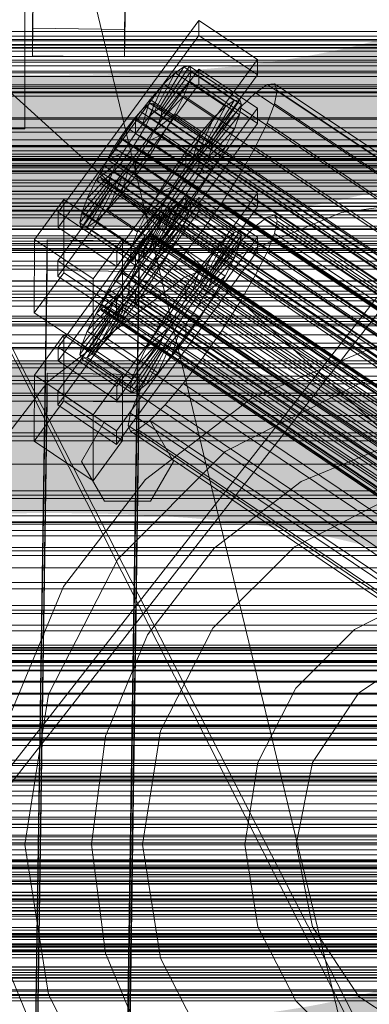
# Model space of a CAD drawing. Header units: millimetres. Extents: x -1970 to 61924, y -58230 to 6847.
# Tile 113 of 256: x -381 to -313, y -34281 to -34089. Entities that reach past the tile are written whole.
import ezdxf

# ---------------------------------------------------------------- set-up
doc = ezdxf.new("R2010")
doc.units = ezdxf.units.MM
for name, color, linetype, lineweight in [('COTAS_O', 1, 'Continuous', 0), ('COTAS_P', 1, 'Continuous', 0), ('frontal_briquetadora', 7, 'Continuous', 0), ('frontal_C01', 7, 'Continuous', 0), ('frontal_C02', 7, 'Continuous', 0), ('frontal_C03', 7, 'Continuous', 0), ('frontal_mezcladora', 7, 'Continuous', 0), ('frontal_secador', 7, 'Continuous', 0)]:
    doc.layers.add(name, color=color, linetype=linetype, lineweight=lineweight)
doc.dimstyles.new('R19_100', dxfattribs={"dimtxt": 250, "dimasz": 150, "dimexe": 150, "dimexo": 80, "dimgap": 100, "dimtad": 1, "dimtih": 1, "dimtoh": 1, "dimdsep": 46, "dimcen": 0.09, "dimadec": 0, "dimazin": 0, "dimtfac": 1, "dimtdec": 4, "dimtofl": 0, "dimtmove": 0, "dimatfit": 3, "dimfxl": 1, "dimtolj": 1, "dimtzin": 0, "dimarcsym": 0})

# ---------------------------------------------------------------- blocks, each defined once
blk = doc.blocks.new('DIM_R26_43')
at = {"layer": 'COTAS_P'}
for p, q in [((-1750, -34600), (-1600, -34555)), ((2600, -34600), (2450, -34555)), ((-1750, -35500), (-1750, -34600)), ((-1750, -34600), (2600, -34600)), ((-1750, -34600), (-1600, -34645)), ((2600, -34600), (2450, -34645)), ((2600, -35500), (2600, -34600))]:
    blk.add_line(p, q, dxfattribs=at)
blk.add_text('4350 P', height=250, dxfattribs=at).set_placement((425, -34500))
blk = doc.blocks.new('DIM_R26_46')
at = {"layer": 'COTAS_O'}
for p, q in [((-1725, -33700), (-1575, -33655)), ((1725, -33700), (1575, -33655)), ((-1725, -34400), (-1725, -33700)), ((-1725, -33700), (1725, -33700)), ((-1725, -33700), (-1575, -33745)), ((1725, -33700), (1575, -33745)), ((1725, -34400), (1725, -33700))]:
    blk.add_line(p, q, dxfattribs=at)
blk.add_text('3450 O', height=250, dxfattribs=at).set_placement((0, -33600))
blk = doc.blocks.new('DIM_R26_47')
at = {"layer": 'COTAS_P'}
for p, q in [((-850, -33400), (-150, -33400)), ((-150, -33400), (-195, -33550)), ((-150, -36000), (-150, -33400)), ((-150, -33400), (-105, -33550)), ((-150, -36000), (-195, -35850)), ((-150, -36000), (-105, -35850)), ((-850, -36000), (-150, -36000))]:
    blk.add_line(p, q, dxfattribs=at)
blk.add_text('2600 P', height=250, rotation=90, dxfattribs=at).set_placement((-250, -34700))
blk = doc.blocks.new('DIM_R26_48')
at = {"layer": 'COTAS_O'}
for p, q in [((-650, -33700), (50, -33700)), ((50, -33700), (5, -33850)), ((50, -34900), (50, -33700)), ((50, -33700), (95, -33850)), ((50, -34900), (5, -34750)), ((50, -34900), (95, -34750)), ((-650, -34900), (50, -34900))]:
    blk.add_line(p, q, dxfattribs=at)
blk.add_text('1200 O', height=250, rotation=90, dxfattribs=at).set_placement((-50, -34300))
blk = doc.blocks.new('DIM_R26_49')
at = {"layer": 'COTAS_O'}
for p, q in [((-650, -34200), (-500, -34155)), ((650, -34200), (500, -34155)), ((-650, -34900), (-650, -34200)), ((-650, -34200), (650, -34200)), ((-650, -34200), (-500, -34245)), ((650, -34200), (500, -34245)), ((650, -34900), (650, -34200))]:
    blk.add_line(p, q, dxfattribs=at)
blk.add_text('1300 O', height=250, dxfattribs=at).set_placement((0, -34100))

msp = doc.modelspace()

# ---------------------------------------------------------------- linework, layer by layer
at = {"layer": 'frontal_briquetadora'}
for p, q in [((-430, -33820), (-223.45, -34680)), ((-430, -34060), (-210, -34260)), ((-430, -34060), (-210, -34490)), ((-430, -34060), (-210, -34496)), ((-430, -34143), (-188, -34143)), ((-430, -34181.662), (-188, -34181.662)), ((-430, -34260), (-210, -34260)), ((-160, -34270.044), (-396, -34270.044)), ((-430, -34275), (-188, -34275)), ((-160, -34275), (-396, -34275)), ((-160, -34279.956), (-396, -34279.956))]:
    msp.add_line(p, q, dxfattribs=at)
at = {"layer": 'frontal_C01'}
for p, q in [((-378.512, -34090.309), (-375.644, -33895.198)), ((-357.646, -33895.444), (-360.514, -34090.554)), ((-378.512, -34095.702), (-375.644, -33900.591)), ((-360.514, -34095.947), (-357.646, -33900.836)), ((-360.514, -34090.554), (-378.512, -34090.309)), ((-378.512, -34090.309), (-378.512, -34095.702)), ((-360.514, -34095.947), (-360.514, -34090.554)), ((-378.512, -34095.702), (-360.514, -34095.947)), ((425, -34096.935), (-425, -34096.935)), ((425, -34099.076), (-425, -34099.076)), ((-425, -34110.632), (425, -34110.632)), ((-373.501, -34152.678), (-345.969, -34114.823)), ((-345.981, -34117.519), (-345.969, -34114.823)), ((-345.969, -34114.823), (-334.501, -34122.56)), ((-345.981, -34117.519), (-373.513, -34155.374)), ((-334.513, -34125.256), (-345.981, -34117.519)), ((-373.539, -34161.305), (-346.008, -34123.451)), ((-334.501, -34122.56), (-362.033, -34160.414)), ((-353.378, -34131.692), (-347.835, -34123.377)), ((-347.835, -34123.377), (-348.918, -34123.638)), ((-347.835, -34123.377), (-338.005, -34130.008)), ((-347.47, -34124.192), (-347.835, -34123.377)), ((-346.02, -34126.147), (-346.008, -34123.451)), ((-346.008, -34123.451), (-334.539, -34131.187)), ((-334.501, -34122.56), (-334.513, -34125.256)), ((-362.045, -34163.11), (-334.513, -34125.256)), ((-354.71, -34132.442), (-350.645, -34124.959)), ((-353.892, -34131.816), (-348.918, -34123.638)), ((-353.205, -34132.079), (-347.47, -34124.192)), ((-350.645, -34124.959), (-352.899, -34127.248)), ((-348.918, -34123.638), (-350.645, -34124.959)), ((-350.645, -34124.959), (-340.816, -34131.59)), ((-348.918, -34123.638), (-339.088, -34130.27)), ((-347.847, -34126.029), (-347.47, -34124.192)), ((-347.47, -34124.192), (-337.64, -34130.823)), ((-346.02, -34126.147), (-373.551, -34164.001)), ((-355.777, -34133.526), (-352.899, -34127.248)), ((-352.899, -34127.248), (-355.525, -34130.35)), ((-353.384, -34132.948), (-347.847, -34126.029)), ((-352.899, -34127.248), (-343.069, -34133.879)), ((-348.941, -34128.761), (-347.847, -34126.029)), ((-347.847, -34126.029), (-338.017, -34132.66)), ((-334.551, -34133.883), (-346.02, -34126.147)), ((-332.629, -34127.246), (-334.938, -34129.011)), ((-331.181, -34126.897), (-332.629, -34127.246)), ((-332.629, -34127.246), (-148.32, -34251.581)), ((-330.692, -34127.987), (-331.181, -34126.897)), ((-331.181, -34126.897), (-146.872, -34251.231)), ((-353.902, -34134.243), (-348.941, -34128.761)), ((-350.678, -34132.203), (-348.941, -34128.761)), ((-348.941, -34128.761), (-339.111, -34135.392)), ((-334.938, -34129.011), (-337.95, -34132.071)), ((-334.938, -34129.011), (-150.629, -34253.346)), ((-331.197, -34130.442), (-330.692, -34127.987)), ((-330.692, -34127.987), (-146.383, -34252.321)), ((-334.539, -34131.187), (-362.071, -34169.042)), ((-355.525, -34130.35), (-358.345, -34134.054)), ((-357.021, -34134.995), (-355.525, -34130.35)), ((-355.53, -34130.711), (-356.348, -34131.336)), ((-355.017, -34130.587), (-355.53, -34130.711)), ((-355.53, -34130.711), (-141.731, -34274.939)), ((-355.525, -34130.35), (-345.695, -34136.981)), ((-355.022, -34131.843), (-354.844, -34130.973)), ((-354.844, -34130.973), (-355.017, -34130.587)), ((-355.017, -34130.587), (-141.218, -34274.815)), ((-354.844, -34130.973), (-141.045, -34275.202)), ((-339.088, -34130.27), (-344.062, -34138.447)), ((-338.005, -34130.008), (-343.549, -34138.324)), ((-337.64, -34130.823), (-343.376, -34138.71)), ((-340.816, -34131.59), (-339.088, -34130.27)), ((-339.088, -34130.27), (-338.005, -34130.008)), ((-337.64, -34130.823), (-338.017, -34132.66)), ((-338.005, -34130.008), (-337.64, -34130.823)), ((-334.539, -34131.187), (-334.551, -34133.883)), ((-332.659, -34134.094), (-331.197, -34130.442)), ((-331.197, -34130.442), (-146.887, -34254.776)), ((-357.415, -34132.421), (-358.659, -34133.89)), ((-356.348, -34131.336), (-357.415, -34132.421)), ((-357.415, -34132.421), (-143.617, -34276.649)), ((-356.363, -34134.768), (-355.541, -34133.138)), ((-356.348, -34131.336), (-142.549, -34275.565)), ((-355.777, -34133.526), (-354.71, -34132.442)), ((-355.541, -34133.138), (-355.022, -34131.843)), ((-355.541, -34133.138), (-141.742, -34277.366)), ((-355.022, -34131.843), (-141.224, -34276.072)), ((-354.725, -34135.873), (-350.678, -34132.203)), ((-354.71, -34132.442), (-353.892, -34131.816)), ((-344.88, -34139.073), (-354.71, -34132.442)), ((-353.384, -34132.948), (-353.902, -34134.243)), ((-353.892, -34131.816), (-353.378, -34131.692)), ((-344.062, -34138.447), (-353.892, -34131.816)), ((-353.205, -34132.079), (-353.384, -34132.948)), ((-343.554, -34139.58), (-353.384, -34132.948)), ((-343.549, -34138.324), (-353.378, -34131.692)), ((-353.378, -34131.692), (-353.205, -34132.079)), ((-343.376, -34138.71), (-353.205, -34132.079)), ((-352.938, -34136.121), (-350.678, -34132.203)), ((-350.678, -34132.203), (-340.848, -34138.834)), ((-340.816, -34131.59), (-344.88, -34139.073)), ((-338.017, -34132.66), (-343.554, -34139.58)), ((-343.069, -34133.879), (-340.816, -34131.59)), ((-337.95, -34132.071), (-341.461, -34136.219)), ((-338.017, -34132.66), (-339.111, -34135.392)), ((-337.95, -34132.071), (-153.641, -34256.406)), ((-362.083, -34171.738), (-334.551, -34133.883)), ((-358.345, -34134.054), (-361.166, -34138.106)), ((-358.659, -34133.89), (-359.995, -34135.645)), ((-358.659, -34133.89), (-144.861, -34278.119)), ((-358.345, -34134.054), (-358.357, -34136.75)), ((-358.357, -34136.75), (-357.021, -34134.995)), ((-348.515, -34140.685), (-358.345, -34134.054)), ((-357.434, -34136.624), (-356.363, -34134.768)), ((-357.021, -34134.995), (-355.777, -34133.526)), ((-347.191, -34141.627), (-357.021, -34134.995)), ((-356.363, -34134.768), (-142.565, -34278.996)), ((-345.947, -34140.157), (-355.777, -34133.526)), ((-353.902, -34134.243), (-354.725, -34135.873)), ((-344.073, -34140.874), (-353.902, -34134.243)), ((-343.069, -34133.879), (-345.947, -34140.157)), ((-345.695, -34136.981), (-343.069, -34133.879)), ((-334.981, -34138.696), (-332.659, -34134.094)), ((-332.659, -34134.094), (-148.35, -34258.429)), ((-359.995, -34135.645), (-361.332, -34137.564)), ((-146.196, -34279.873), (-359.995, -34135.645)), ((-359.693, -34138.669), (-358.357, -34136.75)), ((-358.68, -34138.578), (-357.434, -34136.624)), ((-358.357, -34136.75), (-348.527, -34143.381)), ((-357.434, -34136.624), (-143.635, -34280.852)), ((-354.725, -34135.873), (-355.796, -34137.729)), ((-355.796, -34137.729), (-352.938, -34136.121)), ((-355.569, -34140.246), (-352.938, -34136.121)), ((-344.895, -34142.504), (-354.725, -34135.873)), ((-352.938, -34136.121), (-343.108, -34142.752)), ((-348.515, -34140.685), (-345.695, -34136.981)), ((-345.695, -34136.981), (-347.191, -34141.627)), ((-341.461, -34136.219), (-345.231, -34141.17)), ((-339.111, -34135.392), (-344.073, -34140.874)), ((-341.461, -34136.219), (-157.152, -34260.553)), ((-339.111, -34135.392), (-340.848, -34138.834)), ((-361.166, -34138.106), (-363.797, -34142.232)), ((-361.332, -34137.564), (-362.578, -34139.518)), ((-361.332, -34137.564), (-147.533, -34281.793)), ((-359.693, -34138.669), (-361.166, -34138.106)), ((-361.166, -34138.106), (-351.336, -34144.737)), ((-360.939, -34140.624), (-359.693, -34138.669)), ((-360.017, -34140.498), (-358.68, -34138.578)), ((-349.863, -34145.301), (-359.693, -34138.669)), ((-358.68, -34138.578), (-144.881, -34282.806)), ((-355.796, -34137.729), (-357.042, -34139.683)), ((-345.966, -34144.36), (-355.796, -34137.729)), ((-340.848, -34138.834), (-344.895, -34142.504)), ((-344.062, -34138.447), (-344.88, -34139.073)), ((-343.549, -34138.324), (-344.062, -34138.447)), ((-343.554, -34139.58), (-343.376, -34138.71)), ((-343.376, -34138.71), (-343.549, -34138.324)), ((-340.848, -34138.834), (-343.108, -34142.752)), ((-338.003, -34143.933), (-334.981, -34138.696)), ((-334.981, -34138.696), (-150.672, -34263.031)), ((-360.939, -34140.624), (-363.797, -34142.232)), ((-362.578, -34139.518), (-363.648, -34141.374)), ((-362.578, -34139.518), (-148.779, -34283.747)), ((-362.01, -34142.479), (-360.939, -34140.624)), ((-361.352, -34142.252), (-360.017, -34140.498)), ((-351.109, -34147.255), (-360.939, -34140.624)), ((-360.017, -34140.498), (-146.218, -34284.726)), ((-358.39, -34144.299), (-355.569, -34140.246)), ((-357.042, -34139.683), (-358.378, -34141.603)), ((-357.042, -34139.683), (-355.569, -34140.246)), ((-347.212, -34146.314), (-357.042, -34139.683)), ((-355.569, -34140.246), (-345.739, -34146.877)), ((-351.336, -34144.737), (-348.515, -34140.685)), ((-348.527, -34143.381), (-348.515, -34140.685)), ((-345.947, -34140.157), (-347.191, -34141.627)), ((-344.88, -34139.073), (-345.947, -34140.157)), ((-344.895, -34142.504), (-344.073, -34140.874)), ((-344.073, -34140.874), (-343.554, -34139.58)), ((-363.797, -34142.232), (-366.057, -34146.149)), ((-362.01, -34142.479), (-366.057, -34146.149)), ((-363.648, -34141.374), (-364.471, -34143.005)), ((-363.797, -34142.232), (-353.967, -34148.863)), ((-363.648, -34141.374), (-149.85, -34285.602)), ((-362.833, -34144.11), (-362.01, -34142.479)), ((-362.596, -34143.721), (-361.352, -34142.252)), ((-352.18, -34149.11), (-362.01, -34142.479)), ((-361.352, -34142.252), (-147.554, -34286.48)), ((-358.378, -34141.603), (-359.714, -34143.357)), ((-358.378, -34141.603), (-358.39, -34144.299)), ((-348.548, -34148.234), (-358.378, -34141.603)), ((-345.231, -34141.17), (-349.002, -34146.587)), ((-347.191, -34141.627), (-348.527, -34143.381)), ((-345.966, -34144.36), (-344.895, -34142.504)), ((-343.108, -34142.752), (-345.966, -34144.36)), ((-343.108, -34142.752), (-345.739, -34146.877)), ((-160.922, -34265.504), (-345.231, -34141.17)), ((-362.833, -34144.11), (-367.794, -34149.591)), ((-364.989, -34144.299), (-365.168, -34145.169)), ((-364.471, -34143.005), (-364.989, -34144.299)), ((-364.989, -34144.299), (-151.191, -34288.527)), ((-364.471, -34143.005), (-150.672, -34287.233)), ((-363.664, -34144.806), (-362.596, -34143.721)), ((-363.351, -34145.404), (-362.833, -34144.11)), ((-353.003, -34150.741), (-362.833, -34144.11)), ((-362.596, -34143.721), (-148.798, -34287.95)), ((-359.714, -34143.357), (-361.21, -34148.003)), ((-361.21, -34148.003), (-358.39, -34144.299)), ((-359.714, -34143.357), (-360.958, -34144.827)), ((-349.884, -34149.988), (-359.714, -34143.357)), ((-358.39, -34144.299), (-348.56, -34150.93)), ((-353.967, -34148.863), (-351.336, -34144.737)), ((-351.336, -34144.737), (-349.863, -34145.301)), ((-348.527, -34143.381), (-349.863, -34145.301)), ((-347.212, -34146.314), (-345.966, -34144.36)), ((-341.52, -34149.448), (-338.003, -34143.933)), ((-338.003, -34143.933), (-153.694, -34268.268)), ((-363.53, -34146.274), (-369.265, -34154.16)), ((-363.357, -34146.66), (-368.9, -34154.976)), ((-363.351, -34145.404), (-368.888, -34152.324)), ((-362.843, -34146.536), (-367.817, -34154.714)), ((-366.057, -34146.149), (-367.794, -34149.591)), ((-362.025, -34145.911), (-366.09, -34153.394)), ((-366.057, -34146.149), (-356.228, -34152.78)), ((-365.168, -34145.169), (-364.995, -34145.555)), ((-365.168, -34145.169), (-151.369, -34289.397)), ((-364.995, -34145.555), (-364.482, -34145.431)), ((-364.995, -34145.555), (-151.196, -34289.783)), ((-364.482, -34145.431), (-363.664, -34144.806)), ((-364.482, -34145.431), (-150.683, -34289.659)), ((-360.958, -34144.827), (-363.836, -34151.105)), ((-363.664, -34144.806), (-149.865, -34289.034)), ((-363.53, -34146.274), (-363.351, -34145.404)), ((-363.357, -34146.66), (-363.53, -34146.274)), ((-353.7, -34152.905), (-363.53, -34146.274)), ((-362.843, -34146.536), (-363.357, -34146.66)), ((-353.527, -34153.291), (-363.357, -34146.66)), ((-353.521, -34152.035), (-363.351, -34145.404)), ((-362.025, -34145.911), (-362.843, -34146.536)), ((-353.014, -34153.168), (-362.843, -34146.536)), ((-360.958, -34144.827), (-362.025, -34145.911)), ((-352.196, -34152.542), (-362.025, -34145.911)), ((-351.128, -34151.458), (-360.958, -34144.827)), ((-349.002, -34146.587), (-352.519, -34152.103)), ((-349.863, -34145.301), (-351.109, -34147.255)), ((-349.002, -34146.587), (-164.693, -34270.922)), ((-348.548, -34148.234), (-347.212, -34146.314)), ((-345.739, -34146.877), (-347.212, -34146.314)), ((-363.836, -34151.105), (-361.21, -34148.003)), ((-361.21, -34148.003), (-351.38, -34154.634)), ((-353.967, -34148.863), (-351.109, -34147.255)), ((-351.109, -34147.255), (-352.18, -34149.11)), ((-349.884, -34149.988), (-348.548, -34148.234)), ((-345.739, -34146.877), (-348.56, -34150.93)), ((-348.56, -34150.93), (-348.548, -34148.234)), ((-378.086, -34158.178), (-372.35, -34150.291)), ((-372.408, -34163.233), (-372.35, -34150.291)), ((-372.35, -34150.291), (-360.882, -34158.028)), ((-367.794, -34149.591), (-368.888, -34152.324)), ((-367.794, -34149.591), (-357.964, -34156.223)), ((-356.228, -34152.78), (-353.967, -34148.863)), ((-356.228, -34152.78), (-352.18, -34149.11)), ((-352.18, -34149.11), (-353.003, -34150.741)), ((-351.38, -34154.634), (-349.884, -34149.988)), ((-351.128, -34151.458), (-349.884, -34149.988)), ((-345.291, -34154.866), (-341.52, -34149.448)), ((-341.52, -34149.448), (-157.211, -34273.783)), ((-368.888, -34152.324), (-369.265, -34154.16)), ((-368.888, -34152.324), (-359.058, -34158.955)), ((-366.09, -34153.394), (-363.836, -34151.105)), ((-363.836, -34151.105), (-354.006, -34157.736)), ((-359.058, -34158.955), (-353.521, -34152.035)), ((-357.964, -34156.223), (-353.003, -34150.741)), ((-352.519, -34152.103), (-355.541, -34157.34)), ((-354.006, -34157.736), (-351.128, -34151.458)), ((-353.521, -34152.035), (-353.7, -34152.905)), ((-353.003, -34150.741), (-353.521, -34152.035)), ((-352.519, -34152.103), (-168.21, -34276.437)), ((-352.196, -34152.542), (-351.128, -34151.458)), ((-348.56, -34150.93), (-351.38, -34154.634)), ((-373.501, -34152.678), (-373.513, -34155.374)), ((-362.033, -34160.414), (-373.501, -34152.678)), ((-369.265, -34154.16), (-368.9, -34154.976)), ((-369.265, -34154.16), (-359.436, -34160.792)), ((-367.817, -34154.714), (-366.09, -34153.394)), ((-366.09, -34153.394), (-356.26, -34160.025)), ((-359.436, -34160.792), (-353.7, -34152.905)), ((-359.07, -34161.607), (-353.527, -34153.291)), ((-357.987, -34161.345), (-353.014, -34153.168)), ((-357.964, -34156.223), (-356.228, -34152.78)), ((-356.26, -34160.025), (-352.196, -34152.542)), ((-353.7, -34152.905), (-353.527, -34153.291)), ((-353.527, -34153.291), (-353.014, -34153.168)), ((-353.014, -34153.168), (-352.196, -34152.542)), ((-373.513, -34155.374), (-362.045, -34163.11)), ((-368.9, -34154.976), (-367.817, -34154.714)), ((-368.9, -34154.976), (-359.07, -34161.607)), ((-367.817, -34154.714), (-357.987, -34161.345)), ((-359.058, -34158.955), (-357.964, -34156.223)), ((-351.38, -34154.634), (-354.006, -34157.736)), ((-349.061, -34159.817), (-345.291, -34154.866)), ((-345.291, -34154.866), (-160.982, -34279.201)), ((-378.512, -34352.922), (-375.644, -34157.811)), ((-378.086, -34158.178), (-378.143, -34171.119)), ((-366.618, -34165.914), (-378.086, -34158.178)), ((-375.644, -34163.204), (-375.644, -34157.811)), ((-375.644, -34157.811), (-357.646, -34158.057)), ((-360.882, -34158.028), (-366.618, -34165.914)), ((-360.882, -34158.028), (-360.939, -34170.969)), ((-357.646, -34158.057), (-360.514, -34353.167)), ((-355.541, -34157.34), (-357.863, -34161.941)), ((-357.646, -34158.057), (-357.646, -34163.449)), ((-354.006, -34157.736), (-356.26, -34160.025)), ((-355.541, -34157.34), (-171.232, -34281.674)), ((-359.436, -34160.792), (-359.058, -34158.955)), ((-356.26, -34160.025), (-357.987, -34161.345)), ((-352.572, -34163.964), (-349.061, -34159.817)), ((-349.061, -34159.817), (-164.752, -34284.152)), ((-373.539, -34161.305), (-373.551, -34164.001)), ((-362.071, -34169.042), (-373.539, -34161.305)), ((-362.045, -34163.11), (-362.033, -34160.414)), ((-359.07, -34161.607), (-359.436, -34160.792)), ((-357.863, -34161.941), (-359.326, -34165.594)), ((-357.987, -34161.345), (-359.07, -34161.607)), ((-357.863, -34161.941), (-173.554, -34286.276)), ((-378.512, -34358.315), (-375.644, -34163.204)), ((-372.408, -34163.233), (-378.143, -34171.119)), ((-357.646, -34163.449), (-375.644, -34163.204)), ((-373.551, -34164.001), (-362.083, -34171.738)), ((-360.939, -34170.969), (-372.408, -34163.233)), ((-360.514, -34358.56), (-357.646, -34163.449)), ((-355.584, -34167.025), (-352.572, -34163.964)), ((-352.572, -34163.964), (-168.263, -34288.299)), ((-366.675, -34178.856), (-366.618, -34165.914)), ((-359.326, -34165.594), (-359.83, -34168.049)), ((-359.326, -34165.594), (-175.016, -34289.929)), ((-357.893, -34168.79), (-355.584, -34167.025)), ((-355.584, -34167.025), (-171.275, -34291.359)), ((-362.083, -34171.738), (-362.071, -34169.042)), ((-359.83, -34168.049), (-359.341, -34169.139)), ((-359.83, -34168.049), (-175.521, -34292.384)), ((-359.341, -34169.139), (-357.893, -34168.79)), ((-359.341, -34169.139), (-175.032, -34293.474)), ((-357.893, -34168.79), (-173.584, -34293.124)), ((-378.143, -34171.119), (-366.675, -34178.856)), ((-366.675, -34178.856), (-360.939, -34170.969)), ((-440, -34211.454), (440, -34211.454)), ((-440, -34211.734), (440, -34211.734)), ((-440, -34211.787), (440, -34211.787)), ((-440, -34212.609), (440, -34212.609)), ((-440, -34212.71), (440, -34212.71)), ((-440, -34214.019), (440, -34214.019)), ((-440, -34214.161), (440, -34214.161)), ((-440, -34215.866), (440, -34215.866)), ((-440, -34216.041), (440, -34216.041)), ((440, -34218.027), (-440, -34218.027)), ((-440, -34218.221), (440, -34218.221)), ((-440, -34220.353), (440, -34220.353)), ((-440, -34220.554), (440, -34220.554)), ((-440, -34222.685), (440, -34222.685)), ((-440, -34222.88), (440, -34222.88)), ((-440, -34224.866), (440, -34224.866)), ((-440, -34225.04), (440, -34225.04)), ((-440, -34226.746), (440, -34226.746)), ((-440, -34226.888), (440, -34226.888)), ((-440, -34228.197), (440, -34228.197)), ((-440, -34228.297), (440, -34228.297)), ((-440, -34229.12), (440, -34229.12)), ((-440, -34229.172), (440, -34229.172)), ((-440, -34229.453), (440, -34229.453))]:
    msp.add_line(p, q, dxfattribs=at)
at = {"layer": 'frontal_C02'}
for p, q in [((-373.501, -34126.3), (-345.969, -34088.777)), ((-345.981, -34091.758), (-345.969, -34088.777)), ((-345.969, -34088.777), (-334.501, -34096.446)), ((-345.981, -34091.758), (-373.513, -34129.28)), ((-334.513, -34099.427), (-345.981, -34091.758)), ((-334.501, -34096.446), (-362.033, -34133.969)), ((-334.501, -34096.446), (-334.513, -34099.427)), ((-373.539, -34135.837), (-346.008, -34098.315)), ((-353.892, -34106.129), (-348.918, -34097.869)), ((-353.378, -34106.073), (-347.835, -34097.751)), ((-348.918, -34097.869), (-350.645, -34099.057)), ((-347.835, -34097.751), (-348.918, -34097.869)), ((-348.918, -34097.869), (-339.088, -34104.443)), ((-347.835, -34097.751), (-338.005, -34104.325)), ((-347.47, -34098.711), (-347.835, -34097.751)), ((-346.02, -34101.295), (-346.008, -34098.315)), ((-346.008, -34098.315), (-334.539, -34105.984)), ((-362.045, -34136.949), (-334.513, -34099.427)), ((-354.71, -34106.692), (-350.645, -34099.057)), ((-353.205, -34106.528), (-347.47, -34098.711)), ((-350.645, -34099.057), (-352.899, -34101.233)), ((-350.645, -34099.057), (-340.816, -34105.63)), ((-347.847, -34100.683), (-347.47, -34098.711)), ((-347.47, -34098.711), (-337.64, -34105.284)), ((-346.02, -34101.295), (-373.551, -34138.818)), ((-355.777, -34107.723), (-352.899, -34101.233)), ((-352.899, -34101.233), (-355.525, -34104.249)), ((-353.384, -34107.462), (-347.847, -34100.683)), ((-352.899, -34101.233), (-343.069, -34107.806)), ((-348.941, -34103.532), (-347.847, -34100.683)), ((-347.847, -34100.683), (-338.017, -34107.256)), ((-334.551, -34108.964), (-346.02, -34101.295)), ((-332.629, -34101.347), (-334.938, -34102.935)), ((-331.181, -34101.19), (-332.629, -34101.347)), ((-332.629, -34101.347), (-148.32, -34224.602)), ((-330.692, -34102.473), (-331.181, -34101.19)), ((-331.181, -34101.19), (-146.872, -34224.444)), ((-355.525, -34104.249), (-358.345, -34107.9)), ((-357.021, -34109.151), (-355.525, -34104.249)), ((-355.525, -34104.249), (-345.695, -34110.823)), ((-353.902, -34108.812), (-348.941, -34103.532)), ((-350.678, -34107.065), (-348.941, -34103.532)), ((-348.941, -34103.532), (-339.111, -34110.106)), ((-338.005, -34104.325), (-343.549, -34112.647)), ((-339.088, -34104.443), (-338.005, -34104.325)), ((-338.005, -34104.325), (-337.64, -34105.284)), ((-334.938, -34102.935), (-337.95, -34105.844)), ((-334.938, -34102.935), (-150.629, -34226.19)), ((-331.197, -34105.109), (-330.692, -34102.473)), ((-330.692, -34102.473), (-146.383, -34225.727)), ((-334.539, -34105.984), (-362.071, -34143.506)), ((-356.348, -34105.596), (-357.415, -34106.627)), ((-355.53, -34105.034), (-356.348, -34105.596)), ((-356.348, -34105.596), (-142.549, -34248.572)), ((-355.017, -34104.978), (-355.53, -34105.034)), ((-355.53, -34105.034), (-141.731, -34248.009)), ((-355.022, -34106.366), (-354.844, -34105.432)), ((-354.844, -34105.432), (-355.017, -34104.978)), ((-355.017, -34104.978), (-141.218, -34247.953)), ((-354.844, -34105.432), (-141.045, -34248.408)), ((-354.71, -34106.692), (-353.892, -34106.129)), ((-353.892, -34106.129), (-353.378, -34106.073)), ((-344.062, -34112.703), (-353.892, -34106.129)), ((-343.549, -34112.647), (-353.378, -34106.073)), ((-353.378, -34106.073), (-353.205, -34106.528)), ((-340.816, -34105.63), (-344.88, -34113.265)), ((-339.088, -34104.443), (-344.062, -34112.703)), ((-337.64, -34105.284), (-343.376, -34113.102)), ((-343.069, -34107.806), (-340.816, -34105.63)), ((-337.95, -34105.844), (-341.461, -34109.877)), ((-340.816, -34105.63), (-339.088, -34104.443)), ((-337.64, -34105.284), (-338.017, -34107.256)), ((-337.95, -34105.844), (-153.641, -34229.099)), ((-334.539, -34105.984), (-334.551, -34108.964)), ((-332.659, -34108.918), (-331.197, -34105.109)), ((-331.197, -34105.109), (-146.887, -34228.363)), ((-358.345, -34107.9), (-361.166, -34111.938)), ((-358.659, -34108.056), (-359.995, -34109.785)), ((-357.415, -34106.627), (-358.659, -34108.056)), ((-358.659, -34108.056), (-144.861, -34251.031)), ((-358.345, -34107.9), (-358.357, -34110.881)), ((-348.515, -34114.474), (-358.345, -34107.9)), ((-357.415, -34106.627), (-143.617, -34249.602)), ((-357.021, -34109.151), (-355.777, -34107.723)), ((-356.363, -34109.39), (-355.541, -34107.716)), ((-355.777, -34107.723), (-354.71, -34106.692)), ((-345.947, -34114.296), (-355.777, -34107.723)), ((-355.541, -34107.716), (-355.022, -34106.366)), ((-355.541, -34107.716), (-141.742, -34250.692)), ((-355.022, -34106.366), (-141.224, -34249.342)), ((-354.725, -34110.485), (-350.678, -34107.065)), ((-344.88, -34113.265), (-354.71, -34106.692)), ((-353.384, -34107.462), (-353.902, -34108.812)), ((-353.205, -34106.528), (-353.384, -34107.462)), ((-343.554, -34114.036), (-353.384, -34107.462)), ((-343.376, -34113.102), (-353.205, -34106.528)), ((-352.938, -34111.041), (-350.678, -34107.065)), ((-350.678, -34107.065), (-340.848, -34113.639)), ((-343.069, -34107.806), (-345.947, -34114.296)), ((-345.695, -34110.823), (-343.069, -34107.806)), ((-338.017, -34107.256), (-343.554, -34114.036)), ((-338.017, -34107.256), (-339.111, -34110.106)), ((-362.083, -34146.487), (-334.551, -34108.964)), ((-359.995, -34109.785), (-361.332, -34111.698)), ((-146.196, -34252.761), (-359.995, -34109.785)), ((-358.357, -34110.881), (-357.021, -34109.151)), ((-357.434, -34111.273), (-356.363, -34109.39)), ((-347.191, -34115.725), (-357.021, -34109.151)), ((-356.363, -34109.39), (-142.565, -34252.365)), ((-353.902, -34108.812), (-354.725, -34110.485)), ((-344.073, -34115.385), (-353.902, -34108.812)), ((-341.461, -34109.877), (-345.231, -34114.758)), ((-339.111, -34110.106), (-344.073, -34115.385)), ((-341.461, -34109.877), (-157.152, -34233.131)), ((-339.111, -34110.106), (-340.848, -34113.639)), ((-334.981, -34113.641), (-332.659, -34108.918)), ((-332.659, -34108.918), (-148.35, -34232.173)), ((-361.166, -34111.938), (-363.797, -34116.085)), ((-361.332, -34111.698), (-362.578, -34113.663)), ((-361.332, -34111.698), (-147.533, -34254.673)), ((-359.693, -34112.793), (-361.166, -34111.938)), ((-361.166, -34111.938), (-351.336, -34118.511)), ((-359.693, -34112.793), (-358.357, -34110.881)), ((-358.68, -34113.238), (-357.434, -34111.273)), ((-358.357, -34110.881), (-348.527, -34117.455)), ((-357.434, -34111.273), (-143.635, -34254.249)), ((-354.725, -34110.485), (-355.796, -34112.369)), ((-355.796, -34112.369), (-352.938, -34111.041)), ((-355.569, -34115.189), (-352.938, -34111.041)), ((-344.895, -34117.059), (-354.725, -34110.485)), ((-352.938, -34111.041), (-343.108, -34117.615)), ((-348.515, -34114.474), (-345.695, -34110.823)), ((-345.695, -34110.823), (-347.191, -34115.725)), ((-362.578, -34113.663), (-363.648, -34115.546)), ((-362.578, -34113.663), (-148.779, -34256.638)), ((-360.939, -34114.758), (-359.693, -34112.793)), ((-360.017, -34115.15), (-358.68, -34113.238)), ((-349.863, -34119.367), (-359.693, -34112.793)), ((-358.68, -34113.238), (-144.881, -34256.213)), ((-355.796, -34112.369), (-357.042, -34114.334)), ((-345.966, -34118.942), (-355.796, -34112.369)), ((-344.88, -34113.265), (-345.947, -34114.296)), ((-340.848, -34113.639), (-344.895, -34117.059)), ((-344.062, -34112.703), (-344.88, -34113.265)), ((-343.549, -34112.647), (-344.062, -34112.703)), ((-343.554, -34114.036), (-343.376, -34113.102)), ((-343.376, -34113.102), (-343.549, -34112.647)), ((-340.848, -34113.639), (-343.108, -34117.615)), ((-338.003, -34118.957), (-334.981, -34113.641)), ((-334.981, -34113.641), (-150.672, -34236.896)), ((-363.648, -34115.546), (-364.471, -34117.22)), ((-360.939, -34114.758), (-363.797, -34116.085)), ((-363.648, -34115.546), (-149.85, -34258.521)), ((-362.01, -34116.641), (-360.939, -34114.758)), ((-361.352, -34116.88), (-360.017, -34115.15)), ((-351.109, -34121.332), (-360.939, -34114.758)), ((-360.017, -34115.15), (-146.218, -34258.126)), ((-358.39, -34119.226), (-355.569, -34115.189)), ((-357.042, -34114.334), (-358.378, -34116.246)), ((-357.042, -34114.334), (-355.569, -34115.189)), ((-347.212, -34120.907), (-357.042, -34114.334)), ((-355.569, -34115.189), (-345.739, -34121.763)), ((-351.336, -34118.511), (-348.515, -34114.474)), ((-345.231, -34114.758), (-349.002, -34120.155)), ((-348.527, -34117.455), (-348.515, -34114.474)), ((-347.191, -34115.725), (-348.527, -34117.455)), ((-345.947, -34114.296), (-347.191, -34115.725)), ((-160.922, -34238.012), (-345.231, -34114.758)), ((-344.895, -34117.059), (-344.073, -34115.385)), ((-344.073, -34115.385), (-343.554, -34114.036)), ((-363.797, -34116.085), (-366.057, -34120.062)), ((-362.01, -34116.641), (-366.057, -34120.062)), ((-364.471, -34117.22), (-364.989, -34118.569)), ((-364.471, -34117.22), (-150.672, -34260.195)), ((-363.797, -34116.085), (-353.967, -34122.659)), ((-362.833, -34118.315), (-362.01, -34116.641)), ((-362.596, -34118.309), (-361.352, -34116.88)), ((-352.18, -34123.215), (-362.01, -34116.641)), ((-361.352, -34116.88), (-147.554, -34259.855)), ((-358.378, -34116.246), (-359.714, -34117.975)), ((-358.378, -34116.246), (-358.39, -34119.226)), ((-348.548, -34122.819), (-358.378, -34116.246)), ((-348.527, -34117.455), (-349.863, -34119.367)), ((-345.966, -34118.942), (-344.895, -34117.059)), ((-343.108, -34117.615), (-345.966, -34118.942)), ((-343.108, -34117.615), (-345.739, -34121.763)), ((-363.351, -34119.665), (-368.888, -34126.444)), ((-362.833, -34118.315), (-367.794, -34123.595)), ((-364.989, -34118.569), (-365.168, -34119.503)), ((-365.168, -34119.503), (-364.995, -34119.958)), ((-365.168, -34119.503), (-151.369, -34262.479)), ((-364.989, -34118.569), (-151.191, -34261.545)), ((-364.482, -34119.902), (-363.664, -34119.339)), ((-360.958, -34119.404), (-363.836, -34125.894)), ((-363.664, -34119.339), (-362.596, -34118.309)), ((-363.664, -34119.339), (-149.865, -34262.315)), ((-363.53, -34120.599), (-363.351, -34119.665)), ((-363.351, -34119.665), (-362.833, -34118.315)), ((-353.521, -34126.238), (-363.351, -34119.665)), ((-353.003, -34124.889), (-362.833, -34118.315)), ((-362.596, -34118.309), (-148.798, -34261.284)), ((-360.958, -34119.404), (-362.025, -34120.435)), ((-359.714, -34117.975), (-361.21, -34122.878)), ((-361.21, -34122.878), (-358.39, -34119.226)), ((-359.714, -34117.975), (-360.958, -34119.404)), ((-351.128, -34125.978), (-360.958, -34119.404)), ((-349.884, -34124.549), (-359.714, -34117.975)), ((-358.39, -34119.226), (-348.56, -34125.8)), ((-353.967, -34122.659), (-351.336, -34118.511)), ((-351.336, -34118.511), (-349.863, -34119.367)), ((-349.863, -34119.367), (-351.109, -34121.332)), ((-347.212, -34120.907), (-345.966, -34118.942)), ((-341.52, -34124.502), (-338.003, -34118.957)), ((-338.003, -34118.957), (-153.694, -34242.211)), ((-363.53, -34120.599), (-369.265, -34128.416)), ((-363.357, -34121.053), (-368.9, -34129.376)), ((-362.843, -34120.998), (-367.817, -34129.258)), ((-366.057, -34120.062), (-367.794, -34123.595)), ((-362.025, -34120.435), (-366.09, -34128.07)), ((-366.057, -34120.062), (-356.228, -34126.635)), ((-364.995, -34119.958), (-364.482, -34119.902)), ((-364.995, -34119.958), (-151.196, -34262.933)), ((-364.482, -34119.902), (-150.683, -34262.877)), ((-363.357, -34121.053), (-363.53, -34120.599)), ((-353.7, -34127.172), (-363.53, -34120.599)), ((-362.843, -34120.998), (-363.357, -34121.053)), ((-353.527, -34127.627), (-363.357, -34121.053)), ((-362.025, -34120.435), (-362.843, -34120.998)), ((-353.014, -34127.571), (-362.843, -34120.998)), ((-352.196, -34127.009), (-362.025, -34120.435)), ((-353.967, -34122.659), (-351.109, -34121.332)), ((-349.002, -34120.155), (-352.519, -34125.7)), ((-351.109, -34121.332), (-352.18, -34123.215)), ((-349.002, -34120.155), (-164.693, -34243.409)), ((-348.548, -34122.819), (-347.212, -34120.907)), ((-345.739, -34121.763), (-347.212, -34120.907)), ((-367.794, -34123.595), (-368.888, -34126.444)), ((-367.794, -34123.595), (-357.964, -34130.168)), ((-363.836, -34125.894), (-361.21, -34122.878)), ((-361.21, -34122.878), (-351.38, -34129.451)), ((-356.228, -34126.635), (-353.967, -34122.659)), ((-356.228, -34126.635), (-352.18, -34123.215)), ((-352.18, -34123.215), (-353.003, -34124.889)), ((-349.884, -34124.549), (-348.548, -34122.819)), ((-345.739, -34121.763), (-348.56, -34125.8)), ((-348.56, -34125.8), (-348.548, -34122.819)), ((-378.086, -34131.659), (-372.35, -34123.842)), ((-372.408, -34138.148), (-372.35, -34123.842)), ((-372.35, -34123.842), (-360.882, -34131.511)), ((-357.964, -34130.168), (-353.003, -34124.889)), ((-353.003, -34124.889), (-353.521, -34126.238)), ((-351.38, -34129.451), (-349.884, -34124.549)), ((-351.128, -34125.978), (-349.884, -34124.549)), ((-345.291, -34129.899), (-341.52, -34124.502)), ((-341.52, -34124.502), (-157.211, -34247.756)), ((-373.501, -34126.3), (-373.513, -34129.28)), ((-362.033, -34133.969), (-373.501, -34126.3)), ((-368.888, -34126.444), (-369.265, -34128.416)), ((-368.888, -34126.444), (-359.058, -34133.018)), ((-366.09, -34128.07), (-363.836, -34125.894)), ((-363.836, -34125.894), (-354.006, -34132.468)), ((-359.436, -34134.99), (-353.7, -34127.172)), ((-359.058, -34133.018), (-353.521, -34126.238)), ((-357.964, -34130.168), (-356.228, -34126.635)), ((-356.26, -34134.644), (-352.196, -34127.009)), ((-352.519, -34125.7), (-355.541, -34131.015)), ((-354.006, -34132.468), (-351.128, -34125.978)), ((-353.521, -34126.238), (-353.7, -34127.172)), ((-353.7, -34127.172), (-353.527, -34127.627)), ((-353.014, -34127.571), (-352.196, -34127.009)), ((-352.519, -34125.7), (-168.21, -34248.954)), ((-352.196, -34127.009), (-351.128, -34125.978)), ((-348.56, -34125.8), (-351.38, -34129.451)), ((-373.513, -34129.28), (-362.045, -34136.949)), ((-369.265, -34128.416), (-368.9, -34129.376)), ((-369.265, -34128.416), (-359.436, -34134.99)), ((-368.9, -34129.376), (-367.817, -34129.258)), ((-368.9, -34129.376), (-359.07, -34135.949)), ((-367.817, -34129.258), (-366.09, -34128.07)), ((-367.817, -34129.258), (-357.987, -34135.831)), ((-366.09, -34128.07), (-356.26, -34134.644)), ((-359.07, -34135.949), (-353.527, -34127.627)), ((-357.987, -34135.831), (-353.014, -34127.571)), ((-353.527, -34127.627), (-353.014, -34127.571)), ((-359.058, -34133.018), (-357.964, -34130.168)), ((-355.541, -34131.015), (-357.863, -34135.738)), ((-355.541, -34131.015), (-171.232, -34254.27)), ((-351.38, -34129.451), (-354.006, -34132.468)), ((-349.061, -34134.78), (-345.291, -34129.899)), ((-345.291, -34129.899), (-160.982, -34253.153)), ((-378.512, -34325.132), (-375.644, -34131.727)), ((-378.086, -34131.659), (-378.143, -34145.966)), ((-366.618, -34139.328), (-378.086, -34131.659)), ((-375.644, -34137.689), (-375.644, -34131.727)), ((-375.644, -34131.727), (-357.646, -34131.971)), ((-360.882, -34131.511), (-366.618, -34139.328)), ((-360.882, -34131.511), (-360.939, -34145.818)), ((-357.646, -34131.971), (-360.514, -34325.376)), ((-359.436, -34134.99), (-359.058, -34133.018)), ((-357.646, -34131.971), (-357.646, -34137.932)), ((-354.006, -34132.468), (-356.26, -34134.644)), ((-362.045, -34136.949), (-362.033, -34133.969)), ((-359.07, -34135.949), (-359.436, -34134.99)), ((-356.26, -34134.644), (-357.987, -34135.831)), ((-352.572, -34138.812), (-349.061, -34134.78)), ((-349.061, -34134.78), (-164.752, -34258.034)), ((-373.539, -34135.837), (-373.551, -34138.818)), ((-362.071, -34143.506), (-373.539, -34135.837)), ((-357.863, -34135.738), (-359.326, -34139.548)), ((-357.987, -34135.831), (-359.07, -34135.949)), ((-357.863, -34135.738), (-173.554, -34258.993)), ((-378.512, -34331.094), (-375.644, -34137.689)), ((-372.408, -34138.148), (-378.143, -34145.966)), ((-357.646, -34137.932), (-375.644, -34137.689)), ((-373.551, -34138.818), (-362.083, -34146.487)), ((-360.939, -34145.818), (-372.408, -34138.148)), ((-360.514, -34331.337), (-357.646, -34137.932)), ((-355.584, -34141.721), (-352.572, -34138.812)), ((-352.572, -34138.812), (-168.263, -34262.067)), ((-366.675, -34153.635), (-366.618, -34139.328)), ((-359.326, -34139.548), (-359.83, -34142.184)), ((-359.326, -34139.548), (-175.016, -34262.802)), ((-359.83, -34142.184), (-359.341, -34143.467)), ((-359.83, -34142.184), (-175.521, -34265.438)), ((-357.893, -34143.309), (-355.584, -34141.721)), ((-355.584, -34141.721), (-171.275, -34264.976)), ((-362.083, -34146.487), (-362.071, -34143.506)), ((-359.341, -34143.467), (-357.893, -34143.309)), ((-359.341, -34143.467), (-175.032, -34266.721)), ((-357.893, -34143.309), (-173.584, -34266.564)), ((-378.143, -34145.966), (-366.675, -34153.635)), ((-366.675, -34153.635), (-360.939, -34145.818)), ((-450, -34234.172), (450, -34234.172)), ((450, -34246.094), (-450, -34246.094)), ((450, -34267.581), (-450, -34267.581)), ((-450, -34279.503), (450, -34279.503))]:
    msp.add_line(p, q, dxfattribs=at)
at = {"layer": 'frontal_C03'}
for p, q in [((1250, -34090.974), (-1250, -34090.974)), ((1250, -34091.855), (-1250, -34091.855)), ((1250, -34092.509), (-1250, -34092.509)), ((-1250, -34092.816), (1250, -34092.816)), ((-1250, -34093.614), (1250, -34093.614)), ((-1250, -34094.198), (1250, -34094.198)), ((1250, -34094.816), (-1250, -34094.816)), ((-1250, -34095.873), (1250, -34095.873)), ((-1250, -34096.536), (1250, -34096.536)), ((-1250, -34097.665), (1250, -34097.665)), ((1250, -34098.726), (-1250, -34098.726)), ((1250, -34099.783), (-1250, -34099.783)), ((-1250, -34101.385), (1250, -34101.385)), ((1250, -34102.09), (-1250, -34102.09)), ((1250, -34102.744), (-1250, -34102.744)), ((-1250, -34102.981), (1250, -34102.981)), ((1250, -34103.625), (-1250, -34103.625)), ((-1250, -34107.828), (1250, -34107.828)), ((-1250, -34109.784), (1250, -34109.784)), ((1250, -34113.431), (-1250, -34113.431)), ((-1268, -34115.802), (1268, -34115.802)), ((1250, -34114.313), (-1250, -34114.313)), ((1250, -34114.966), (-1250, -34114.966)), ((-1250, -34115.429), (1250, -34115.429)), ((-1268, -34116.026), (1268, -34116.026)), ((-1268, -34116.191), (1268, -34116.191)), ((-1268, -34116.848), (1268, -34116.848)), ((-1268, -34117.166), (1268, -34117.166)), ((1250, -34117.274), (-1250, -34117.274)), ((1250, -34117.61), (-1250, -34117.61)), ((-1268, -34118.212), (1268, -34118.212)), ((-1268, -34118.661), (1268, -34118.661)), ((-1250, -34118.331), (1250, -34118.331)), ((-1268, -34120.024), (1268, -34120.024)), ((-1268, -34120.574), (1268, -34120.574)), ((1250, -34121.183), (-1250, -34121.183)), ((-1268, -34122.162), (1268, -34122.162)), ((1268, -34122.775), (-1268, -34122.775)), ((1250, -34122.24), (-1250, -34122.24)), ((-1268, -34124.479), (1268, -34124.479)), ((-1268, -34125.114), (1268, -34125.114)), ((-1250, -34123.667), (1250, -34123.667)), ((1250, -34124.548), (-1250, -34124.548)), ((1250, -34125.201), (-1250, -34125.201)), ((-1268, -34126.817), (1268, -34126.817)), ((-1268, -34127.431), (1268, -34127.431)), ((-1250, -34125.925), (1250, -34125.925)), ((1250, -34126.083), (-1250, -34126.083)), ((-1268, -34129.018), (1268, -34129.018)), ((-1268, -34129.568), (1268, -34129.568)), ((-1268, -34130.932), (1268, -34130.932)), ((-1268, -34131.381), (1268, -34131.381)), ((-1268, -34132.427), (1268, -34132.427)), ((-1268, -34132.744), (1268, -34132.744)), ((-1250, -34131.983), (1250, -34131.983)), ((-1268, -34133.402), (1268, -34133.402)), ((-1268, -34133.566), (1268, -34133.566)), ((-1268, -34133.791), (1268, -34133.791)), ((-1250, -34134.164), (1250, -34134.164)), ((1250, -34135.889), (-1250, -34135.889)), ((1250, -34136.77), (-1250, -34136.77)), ((1250, -34137.424), (-1250, -34137.424)), ((1250, -34139.731), (-1250, -34139.731)), ((-1250, -34139.809), (1250, -34139.809)), ((-1250, -34140.789), (1250, -34140.789)), ((-1250, -34141.764), (1250, -34141.764)), ((1250, -34143.641), (-1250, -34143.641)), ((1250, -34144.698), (-1250, -34144.698)), ((-1250, -34146.611), (1250, -34146.611)), ((1250, -34147.006), (-1250, -34147.006)), ((1250, -34147.659), (-1250, -34147.659)), ((-1250, -34148.208), (1250, -34148.208)), ((1250, -34148.54), (-1250, -34148.54)), ((-1250, -34151.927), (1250, -34151.927)), ((-1500, -34152.753), (1500, -34152.753)), ((-1250, -34153.056), (1250, -34153.056)), ((-1250, -34155.394), (1250, -34155.394)), ((-1250, -34155.979), (1250, -34155.979)), ((-1250, -34156.776), (1250, -34156.776)), ((1250, -34158.347), (-1250, -34158.347)), ((1250, -34159.228), (-1250, -34159.228)), ((1250, -34159.882), (-1250, -34159.882)), ((1500, -34161.736), (-1500, -34161.736)), ((1250, -34162.189), (-1250, -34162.189)), ((-1250, -34163.246), (1250, -34163.246)), ((1250, -34166.098), (-1250, -34166.098)), ((1250, -34167.156), (-1250, -34167.156)), ((1250, -34169.463), (-1250, -34169.463)), ((1250, -34170.117), (-1250, -34170.117)), ((1250, -34170.998), (-1250, -34170.998)), ((-1500, -34175.611), (1500, -34175.611)), ((1250, -34180.804), (-1250, -34180.804)), ((1250, -34181.686), (-1250, -34181.686)), ((1250, -34182.339), (-1250, -34182.339)), ((1250, -34184.647), (-1250, -34184.647)), ((1500, -34186.859), (-1500, -34186.859)), ((1500, -34187.019), (-1500, -34187.019)), ((-1250, -34185.704), (1250, -34185.704)), ((1500, -34187.304), (-1500, -34187.304)), ((1250, -34188.556), (-1250, -34188.556)), ((1250, -34189.613), (-1250, -34189.613)), ((1250, -34191.921), (-1250, -34191.921)), ((1250, -34192.574), (-1250, -34192.574)), ((1250, -34193.456), (-1250, -34193.456)), ((-1500, -34195.842), (1500, -34195.842)), ((-1500, -34198.712), (1500, -34198.712)), ((1250, -34203.262), (-1250, -34203.262)), ((1250, -34204.143), (-1250, -34204.143)), ((1250, -34204.797), (-1250, -34204.797)), ((1250, -34207.104), (-1250, -34207.104)), ((-1250, -34208.162), (1250, -34208.162)), ((1250, -34211.014), (-1250, -34211.014)), ((1250, -34212.071), (-1250, -34212.071)), ((1250, -34214.378), (-1250, -34214.378)), ((1250, -34215.032), (-1250, -34215.032)), ((1250, -34215.913), (-1250, -34215.913)), ((1250, -34225.72), (-1250, -34225.72)), ((1250, -34226.601), (-1250, -34226.601)), ((1250, -34227.254), (-1250, -34227.254)), ((1250, -34229.562), (-1250, -34229.562)), ((-1250, -34230.619), (1250, -34230.619)), ((1250, -34233.471), (-1250, -34233.471)), ((1250, -34234.529), (-1250, -34234.529)), ((-1250, -34236.6), (1250, -34236.6)), ((1250, -34236.836), (-1250, -34236.836)), ((-1250, -34237.233), (1250, -34237.233)), ((1250, -34237.49), (-1250, -34237.49)), ((-1250, -34237.697), (1250, -34237.697)), ((1250, -34238.371), (-1250, -34238.371)), ((-1250, -34239.553), (1250, -34239.553)), ((-1250, -34240.449), (1250, -34240.449)), ((-1250, -34243.401), (1250, -34243.401)), ((-1250, -34244.669), (1250, -34244.669)), ((1250, -34248.177), (-1250, -34248.177)), ((-1250, -34248.516), (1250, -34248.516)), ((1250, -34249.059), (-1250, -34249.059)), ((1250, -34249.712), (-1250, -34249.712)), ((-1250, -34250.068), (1250, -34250.068)), ((1250, -34252.019), (-1250, -34252.019)), ((-1500, -34252.99), (1500, -34252.99)), ((-1500, -34253.214), (1500, -34253.214)), ((-1500, -34253.379), (1500, -34253.379)), ((-1500, -34254.036), (1500, -34254.036)), ((-1500, -34254.354), (1500, -34254.354)), ((-1250, -34253.077), (1250, -34253.077)), ((-1250, -34254.549), (1250, -34254.549)), ((-1500, -34255.4), (1500, -34255.4)), ((-1500, -34255.849), (1500, -34255.849)), ((1250, -34255.929), (-1250, -34255.929)), ((1250, -34256.28), (-1250, -34256.28)), ((-1500, -34257.212), (1500, -34257.212)), ((-1500, -34257.762), (1500, -34257.762)), ((1250, -34256.986), (-1250, -34256.986)), ((-1500, -34259.35), (1500, -34259.35)), ((1500, -34259.963), (-1500, -34259.963)), ((1250, -34259.294), (-1250, -34259.294)), ((1250, -34259.947), (-1250, -34259.947)), ((-1500, -34261.667), (1500, -34261.667)), ((1250, -34260.828), (-1250, -34260.828)), ((-1250, -34261.088), (1250, -34261.088)), ((-1500, -34262.302), (1500, -34262.302)), ((-1500, -34264.006), (1500, -34264.006)), ((-1250, -34262.881), (1250, -34262.881)), ((-1500, -34264.619), (1500, -34264.619)), ((-1500, -34266.207), (1500, -34266.207)), ((-1500, -34266.757), (1500, -34266.757)), ((-1250, -34267.689), (1250, -34267.689)), ((-1500, -34268.12), (1500, -34268.12)), ((-1500, -34268.569), (1500, -34268.569)), ((-1500, -34269.615), (1500, -34269.615)), ((-1500, -34269.933), (1500, -34269.933)), ((-1250, -34269.42), (1250, -34269.42)), ((-1500, -34270.59), (1500, -34270.59)), ((-1500, -34270.754), (1500, -34270.754)), ((-1500, -34270.979), (1500, -34270.979)), ((1250, -34270.635), (-1250, -34270.635)), ((1250, -34271.516), (-1250, -34271.516)), ((1250, -34272.17), (-1250, -34272.17)), ((-1250, -34273.9), (1250, -34273.9)), ((1250, -34274.477), (-1250, -34274.477)), ((-1250, -34275.453), (1250, -34275.453)), ((-1250, -34275.534), (1250, -34275.534)), ((1250, -34278.387), (-1250, -34278.387)), ((-1250, -34279.3), (1250, -34279.3)), ((1250, -34279.444), (-1250, -34279.444)), ((-1250, -34280.567), (1250, -34280.567))]:
    msp.add_line(p, q, dxfattribs=at)
at = {"layer": 'frontal_mezcladora'}
for p, q in [((-318.129, -34126.361), (-285, -34122)), ((-349, -34139.149), (-318.129, -34126.361)), ((-375.51, -34159.49), (-349, -34139.149)), ((-335.5, -34162.531), (-311.141, -34152.441)), ((-314.357, -34159.65), (-285, -34155)), ((-395.851, -34186), (-375.51, -34159.49)), ((-340.84, -34173.143), (-314.357, -34159.65)), ((-356.418, -34178.582), (-335.5, -34162.531)), ((-368.953, -34175.047), (-364.453, -34167.252)), ((-364.453, -34167.252), (-355.453, -34167.252)), ((-355.453, -34167.252), (-350.953, -34175.047)), ((-326, -34178.986), (-306.223, -34170.794)), ((-361.857, -34194.16), (-340.84, -34173.143)), ((-364.453, -34182.841), (-368.953, -34175.047)), ((-350.953, -34175.047), (-355.453, -34182.841)), ((-372.469, -34199.5), (-356.418, -34178.582)), ((-342.983, -34192.017), (-326, -34178.986)), ((-355.453, -34182.841), (-364.453, -34182.841)), ((-327.321, -34191.751), (-307.249, -34181.524)), ((-356.014, -34209), (-342.983, -34192.017)), ((-343.249, -34207.679), (-327.321, -34191.751)), ((-375.35, -34220.643), (-361.857, -34194.16)), ((-382.559, -34223.859), (-372.469, -34199.5)), ((-315.565, -34207.931), (-301.069, -34200.545)), ((-353.476, -34227.751), (-343.249, -34207.679)), ((-327.069, -34219.435), (-315.565, -34207.931)), ((-364.206, -34228.777), (-356.014, -34209)), ((-314.698, -34220.302), (-301.073, -34211.197)), ((-334.455, -34233.931), (-327.069, -34219.435)), ((-380, -34250), (-375.35, -34220.643)), ((-323.803, -34233.927), (-314.698, -34220.302)), ((-367, -34250), (-364.206, -34228.777)), ((-357, -34250), (-353.476, -34227.751)), ((-337, -34250), (-334.455, -34233.931)), ((-327, -34250), (-323.803, -34233.927)), ((-375.35, -34279.357), (-380, -34250)), ((-364.206, -34271.223), (-367, -34250)), ((-353.476, -34272.249), (-357, -34250)), ((-334.455, -34266.069), (-337, -34250)), ((-323.803, -34266.073), (-327, -34250)), ((-327.069, -34280.565), (-334.455, -34266.069)), ((-314.698, -34279.698), (-323.803, -34266.073)), ((-356.014, -34291), (-364.206, -34271.223)), ((-343.249, -34292.321), (-353.476, -34272.249)), ((-372.469, -34300.5), (-382.559, -34276.141)), ((-361.857, -34305.84), (-375.35, -34279.357)), ((-315.565, -34292.069), (-327.069, -34280.565)), ((-301.073, -34288.803), (-314.698, -34279.698))]:
    msp.add_line(p, q, dxfattribs=at)
at = {"layer": 'frontal_secador'}
for p, q in [((413, -33215), (-431.48, -34297.08)), ((407, -33225), (-422.12, -34288.52)), ((-380, -34110), (-380, -34040)), ((1360, -34093.5), (-1360, -34093.5)), ((1250, -34094.076), (-1250, -34094.076)), ((1360, -34101.784), (-1360, -34101.784)), ((1360, -34108.141), (-1360, -34108.141)), ((-445, -34110), (-380, -34110)), ((1360, -34112.137), (-1360, -34112.137)), ((1360, -34113.5), (-1360, -34113.5)), ((1250, -34113.25), (-1250, -34113.25)), ((1250, -34129.715), (-1250, -34129.715)), ((1250, -34142.349), (-1250, -34142.349)), ((1250, -34150.291), (-1250, -34150.291)), ((1250, -34153), (-1250, -34153)), ((-1250, -34236), (1250, -34236)), ((-1250, -34242), (1250, -34242)), ((-1250, -34245), (1250, -34245)), ((1250, -34246), (-1250, -34246)), ((-1250, -34246.659), (1250, -34246.659)), ((1250, -34249.659), (-1250, -34249.659)), ((-1250, -34251), (1250, -34251)), ((1250, -34254), (-1250, -34254)), ((-1250, -34254.728), (1250, -34254.728)), ((-1250, -34257.588), (1250, -34257.588)), ((1250, -34257.611), (-1250, -34257.611)), ((1250, -34257.728), (-1250, -34257.728)), ((-1250, -34259.387), (1250, -34259.387)), ((1250, -34259.918), (-1250, -34259.918)), ((-1250, -34260), (1250, -34260)), ((1250, -34260.588), (-1250, -34260.588)), ((1250, -34262.387), (-1250, -34262.387)), ((1250, -34263), (-1250, -34263)), ((-1250, -34263.65), (1250, -34263.65)), ((1250, -34264), (-1250, -34264)), ((1250, -34267.382), (-1250, -34267.382)), ((-1250, -34268), (1250, -34268)), ((1250, -34269.689), (-1250, -34269.689)), ((1250, -34274), (-1250, -34274)), ((1250, -34274.545), (-1250, -34274.545)), ((1250, -34276), (-1250, -34276)), ((1250, -34276.144), (-1250, -34276.144)), ((1250, -34276.709), (-1250, -34276.709)), ((1250, -34278.686), (-1250, -34278.686)), ((1250, -34280), (-1250, -34280))]:
    msp.add_line(p, q, dxfattribs=at)

# ---------------------------------------------------------------- dimensions: what is measured, and where the dimension line sits
at = {"layer": 'COTAS_O'}
for p1, p2, distance, picture, middle in [((-650, -34900), (-650, -33700), -700, 'DIM_R26_48', (50, -34300)), ((-1725, -34400), (1725, -34400), 700, 'DIM_R26_46', (0, -33700)), ((-650, -34900), (650, -34900), 700, 'DIM_R26_49', (0, -34200))]:
    dim = msp.add_aligned_dim(p1=p1, p2=p2, distance=distance, text='<> O', dimstyle='R19_100', dxfattribs=at)
    dim.commit()
    dim.dimension.update_dxf_attribs({"geometry": picture, "text_midpoint": middle})
at = {"layer": 'COTAS_P'}
for p1, p2, distance, picture, middle in [((-850, -36000), (-850, -33400), -700, 'DIM_R26_47', (-150, -34700)), ((-1750, -35500), (2600, -35500), 900, 'DIM_R26_43', (425, -34600))]:
    dim = msp.add_aligned_dim(p1=p1, p2=p2, distance=distance, text='<> P', dimstyle='R19_100', dxfattribs=at)
    dim.commit()
    dim.dimension.update_dxf_attribs({"geometry": picture, "text_midpoint": middle})

doc.saveas('drawing.dxf')
